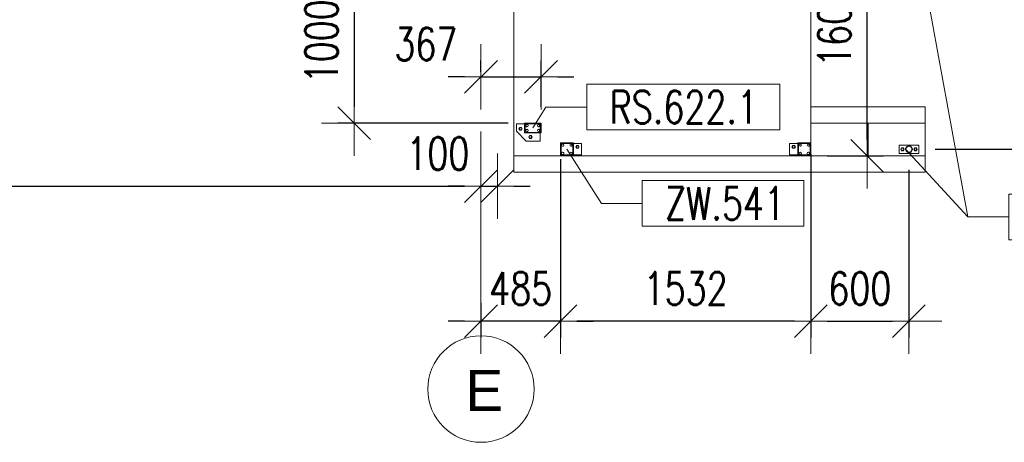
# Model space of a CAD drawing. Header units: millimetres. Extents: x 6807 to 7919, y 15387 to 15883.
# Tile 67 of 120: x 7596 to 7656, y 15487 to 15513. Entities that reach past the tile are written whole.
import ezdxf

# ---------------------------------------------------------------- set-up
doc = ezdxf.new("R2010")
doc.units = ezdxf.units.MM
doc.header["$LTSCALE"] = 10
doc.linetypes.add('MITTE', pattern=[2, 1.25, -0.25, 0.25, -0.25])
doc.layers.get('Defpoints').update_dxf_attribs({"color": 1})
for name, color, linetype, lineweight in [('PS_DIM', 4, 'Continuous', 13), ('PS_Object', 30, 'Continuous', 13), ('PS_Pos', 1, 'Continuous', 15), ('PS_SOLID', 7, 'Continuous', 30)]:
    doc.layers.add(name, color=color, linetype=linetype, lineweight=lineweight)
doc.styles.add('ARIAL', font='arial.ttf')
doc.styles.add('simplex', font='simplex.shx', dxfattribs={"width": 0.75})
doc.dimstyles.new('1_100_PRZ', dxfattribs={"dimtxt": 2, "dimasz": 1, "dimexe": 2, "dimexo": 5, "dimgap": 1, "dimtad": 1, "dimdec": 0, "dimlfac": 100, "dimtxsty": 'simplex', "dimblk": 'dimznak', "dimcen": 2, "dimse1": 1, "dimse2": 1, "dimclrd": 256, "dimclrt": 7, "dimadec": 1, "dimazin": 0, "dimtfac": 1, "dimtdec": 0, "dimtix": 1, "dimtmove": 2, "dimatfit": 3, "dimldrblk": 'dim-grot', "dimfxl": 1, "dimarcsym": 0})
doc.dimstyles.new('1_100_SC', dxfattribs={"dimtxt": 2, "dimasz": 1, "dimexe": 1, "dimexo": 1, "dimgap": 1, "dimtad": 1, "dimdec": 0, "dimlfac": 100, "dimtxsty": 'simplex', "dimblk": 'dimznak', "dimcen": 2, "dimclrd": 256, "dimclre": 256, "dimclrt": 7, "dimadec": 1, "dimazin": 0, "dimtfac": 1, "dimtdec": 0, "dimtix": 1, "dimtmove": 2, "dimatfit": 3, "dimldrblk": 'dim-grot', "dimfxl": 1, "dimarcsym": 0})

# ---------------------------------------------------------------- blocks, each defined once
blk = doc.blocks.new('dimznak')
at = {"color": 0}
for points in [[(0, 2), (0, -2)], [(-2, 0), (2, 0)]]:
    blk.add_lwpolyline(points, dxfattribs=at)
at = {"color": 2}
blk.add_lwpolyline([(1, 1), (-1, -1)], dxfattribs=at)
blk = doc.blocks.new('*D442')
at = {"layer": 'Defpoints', "color": 0, "transparency": 16777216}
for p in [(7627.092, 15516.942, -0.807), (7616.671, 15506.942), (7627.092, 15506.942, -0.807)]:
    blk.add_point(p, dxfattribs=at)
at = {"layer": 'PS_DIM', "lineweight": -2, "transparency": 16777216}
for p, q in [((7626.092, 15516.942), (7615.671, 15516.942)), ((7616.671, 15515.942), (7616.671, 15507.942)), ((7626.092, 15506.942), (7615.671, 15506.942))]:
    blk.add_line(p, q, dxfattribs=at)
for p, rotation in [((7616.671, 15516.942), 90), ((7616.671, 15506.942), 270)]:
    blk.add_blockref('dimznak', p, dxfattribs=dict(at, rotation=rotation))
at = {"layer": 'PS_DIM', "color": 7, "transparency": 16777216, "insert": (7614.671, 15511.942), "char_height": 2, "attachment_point": 5, "rotation": 90, "style": 'simplex'}
blk.add_mtext('1000', dxfattribs=at)
blk = doc.blocks.new('dim-grot')
blk.add_hatch(color=256).paths.add_polyline_path([(0, 0), (-2, 0.5), (-2, -0.5)])
blk.add_lwpolyline([(0, 0), (-2, 0.5), (-2, -0.5), (0, 0)])
blk = doc.blocks.new('*D443')
at = {"layer": 'Defpoints', "color": 0, "transparency": 16777216}
for p in [(7628.092, 15509.77), (7624.422, 15509.074, -0.807), (7628.092, 15506.942, -0.807)]:
    blk.add_point(p, dxfattribs=at)
at = {"layer": 'PS_DIM', "lineweight": -2, "transparency": 16777216}
for p, q in [((7624.422, 15510.074), (7624.422, 15510.77)), ((7628.092, 15507.942), (7628.092, 15510.77)), ((7623.422, 15509.77), (7622.422, 15509.77)), ((7624.422, 15509.77), (7628.092, 15509.77)), ((7629.092, 15509.77), (7630.092, 15509.77))]:
    blk.add_line(p, q, dxfattribs=at)
blk.add_blockref('dimznak', (7624.422, 15509.77), dxfattribs=at)
at = {"layer": 'PS_DIM', "lineweight": -2, "transparency": 16777216, "rotation": 180}
blk.add_blockref('dimznak', (7628.092, 15509.77), dxfattribs=at)
at = {"layer": 'PS_DIM', "color": 7, "transparency": 16777216, "insert": (7621.05, 15511.77), "char_height": 2, "attachment_point": 5, "style": 'simplex'}
blk.add_mtext('367', dxfattribs=at)
blk = doc.blocks.new('*D407')
at = {"layer": 'Defpoints', "color": 0, "transparency": 16777216}
for p in [(7629.275, 15505.742, -0.807), (7644.592, 15506.034, -0.807), (7629.275, 15494.831)]:
    blk.add_point(p, dxfattribs=at)
at = {"layer": 'PS_DIM', "lineweight": -2, "transparency": 16777216}
for p, q in [((7629.275, 15504.742), (7629.275, 15493.831)), ((7644.592, 15505.034), (7644.592, 15493.831)), ((7643.592, 15494.831), (7630.275, 15494.831))]:
    blk.add_line(p, q, dxfattribs=at)
at = {"layer": 'PS_DIM', "lineweight": -2, "transparency": 16777216, "rotation": 180}
blk.add_blockref('dimznak', (7629.275, 15494.831), dxfattribs=at)
at = {"layer": 'PS_DIM', "lineweight": -2, "transparency": 16777216}
blk.add_blockref('dimznak', (7644.592, 15494.831), dxfattribs=at)
at = {"layer": 'PS_DIM', "color": 7, "transparency": 16777216, "insert": (7636.933, 15496.831), "char_height": 2, "attachment_point": 5, "style": 'simplex'}
blk.add_mtext('1532', dxfattribs=at)
blk = doc.blocks.new('*D408')
at = {"layer": 'Defpoints', "color": 0, "transparency": 16777216}
for p in [(7629.275, 15505.742, -0.807), (7624.422, 15496.949, -0.807), (7624.422, 15494.831)]:
    blk.add_point(p, dxfattribs=at)
at = {"layer": 'PS_DIM', "lineweight": -2, "transparency": 16777216}
for p, q in [((7629.275, 15504.742), (7629.275, 15493.831)), ((7624.422, 15495.949), (7624.422, 15493.831)), ((7623.422, 15494.831), (7622.422, 15494.831)), ((7629.275, 15494.831), (7624.422, 15494.831)), ((7630.275, 15494.831), (7631.275, 15494.831))]:
    blk.add_line(p, q, dxfattribs=at)
blk.add_blockref('dimznak', (7624.422, 15494.831), dxfattribs=at)
at = {"layer": 'PS_DIM', "lineweight": -2, "transparency": 16777216, "rotation": 180}
blk.add_blockref('dimznak', (7629.275, 15494.831), dxfattribs=at)
at = {"layer": 'PS_DIM', "color": 7, "transparency": 16777216, "insert": (7626.848, 15496.831), "char_height": 2, "attachment_point": 5, "style": 'simplex'}
blk.add_mtext('485', dxfattribs=at)
blk = doc.blocks.new('*D420')
at = {"layer": 'Defpoints', "color": 0, "transparency": 16777216}
for p in [(7625.422, 15527.942, -0.807), (7624.422, 15525.213, -0.807), (7625.422, 15503.08)]:
    blk.add_point(p, dxfattribs=at)
at = {"layer": 'PS_DIM', "lineweight": -2, "transparency": 16777216}
for p, q in [((7623.422, 15503.08), (7622.422, 15503.08)), ((7624.422, 15503.08), (7625.422, 15503.08)), ((7626.422, 15503.08), (7627.422, 15503.08))]:
    blk.add_line(p, q, dxfattribs=at)
blk.add_blockref('dimznak', (7624.422, 15503.08), dxfattribs=at)
at = {"layer": 'PS_DIM', "lineweight": -2, "transparency": 16777216, "rotation": 180}
blk.add_blockref('dimznak', (7625.422, 15503.08), dxfattribs=at)
at = {"layer": 'PS_DIM', "color": 7, "transparency": 16777216, "insert": (7621.79, 15505.08), "char_height": 2, "attachment_point": 5, "style": 'simplex'}
blk.add_mtext('100', dxfattribs=at)
blk = doc.blocks.new('*X215')
at = {"color": 1}
for p, q in [((7642.694, 15515.351, -0.807), (7630.894, 15515.351, -0.807)), ((7630.894, 15515.351, -0.807), (7630.894, 15512.551, -0.807)), ((7642.694, 15512.551, -0.807), (7642.694, 15515.351, -0.807)), ((7627.592, 15512.67, -0.807), (7628.394, 15513.951, -0.807)), ((7628.394, 15513.951, -0.807), (7630.894, 15513.951, -0.807)), ((7630.894, 15512.551, -0.807), (7642.694, 15512.551, -0.807))]:
    blk.add_line(p, q, dxfattribs=at)
at = {"color": 30, "style": 'simplex', "width": 0.75}
blk.add_text('RS.622.1', height=2, dxfattribs=at).set_placement((7632.294, 15512.951, -0.807))
blk = doc.blocks.new('*X216')
at = {"color": 1}
for p, q in [((7629.675, 15511.37, -0.807), (7631.782, 15508.061, -0.807)), ((7644.154, 15509.461, -0.807), (7634.282, 15509.461, -0.807)), ((7634.282, 15509.461, -0.807), (7634.282, 15506.661, -0.807)), ((7644.154, 15506.661, -0.807), (7644.154, 15509.461, -0.807)), ((7631.782, 15508.061, -0.807), (7634.282, 15508.061, -0.807)), ((7634.282, 15506.661, -0.807), (7644.154, 15506.661, -0.807))]:
    blk.add_line(p, q, dxfattribs=at)
at = {"color": 30, "style": 'simplex', "width": 0.75}
blk.add_text('ZW.541', height=2, dxfattribs=at).set_placement((7635.682, 15507.061, -0.807))
blk = doc.blocks.new('*X311')
at = {"color": 1}
for p, q in [((7650.665, 15526.57, -0.807), (7654.193, 15507.235, -0.807)), ((7667.135, 15508.635, -0.807), (7656.693, 15508.635, -0.807)), ((7656.693, 15508.635, -0.807), (7656.693, 15505.835, -0.807)), ((7667.135, 15505.835, -0.807), (7667.135, 15508.635, -0.807)), ((7654.193, 15507.235, -0.807), (7656.693, 15507.235, -0.807)), ((7656.693, 15505.835, -0.807), (7667.135, 15505.835, -0.807))]:
    blk.add_line(p, q, dxfattribs=at)
at = {"color": 30, "style": 'simplex', "width": 0.75}
blk.add_text('BA.582', height=2, dxfattribs=at).set_placement((7658.093, 15506.235, -0.807))
blk = doc.blocks.new('*X312')
at = {"color": 1}
for p, q in [((7650.375, 15511.37, -0.807), (7654.193, 15507.235, -0.807)), ((7667.135, 15508.635, -0.807), (7656.693, 15508.635, -0.807)), ((7656.693, 15508.635, -0.807), (7656.693, 15505.835, -0.807)), ((7667.135, 15505.835, -0.807), (7667.135, 15508.635, -0.807)), ((7654.193, 15507.235, -0.807), (7656.693, 15507.235, -0.807)), ((7656.693, 15505.835, -0.807), (7667.135, 15505.835, -0.807))]:
    blk.add_line(p, q, dxfattribs=at)
at = {"color": 30, "style": 'simplex', "width": 0.75}
blk.add_text('BA.582', height=2, dxfattribs=at).set_placement((7658.093, 15506.235, -0.807))

msp = doc.modelspace()

# ---------------------------------------------------------------- linework, layer by layer
at = {"layer": 'PS_Object', "color": 5, "linetype": 'MITTE'}
msp.add_line((7624.422, 15493.934, -0.807), (7624.422, 15778.153, -0.807), dxfattribs=at)
at = {"layer": 'PS_Object', "color": 2}
msp.add_circle((7624.422, 15490.682, -0.807), 3.252, dxfattribs=at)
at = {"layer": 'PS_SOLID', "color": 253, "linetype": 'Continuous', "lineweight": 5}
for p, q in [((7644.592, 15504.942, -0.807), (7644.592, 15521.947, -0.807)), ((7626.422, 15518.942, -0.807), (7626.422, 15504.942, -0.807)), ((7626.422, 15507.942, -0.807), (7626.422, 15507.942, -0.807)), ((7626.422, 15507.942, -0.807), (7626.422, 15506.942, -0.807)), ((7651.592, 15507.942, -0.807), (7644.592, 15507.942, -0.807)), ((7651.592, 15506.942, -0.807), (7651.592, 15507.942, -0.807)), ((7626.422, 15506.942, -0.807), (7626.422, 15506.942, -0.807)), ((7626.422, 15506.942, -0.807), (7626.422, 15504.942, -0.807)), ((7648.092, 15506.942, -0.807), (7644.592, 15506.942, -0.807)), ((7651.592, 15506.942, -0.807), (7648.092, 15506.942, -0.807)), ((7648.092, 15504.942, -0.807), (7648.092, 15506.942, -0.807)), ((7651.592, 15504.942, -0.807), (7651.592, 15506.942, -0.807)), ((7626.422, 15504.942, -0.807), (7629.275, 15504.942, -0.807)), ((7626.422, 15504.942, -0.807), (7626.422, 15503.942, -0.807)), ((7626.422, 15504.942, -0.807), (7626.422, 15504.942, -0.807)), ((7630.075, 15504.942, -0.807), (7643.792, 15504.942, -0.807)), ((7644.592, 15504.942, -0.807), (7644.592, 15504.942, -0.807)), ((7644.592, 15504.942, -0.807), (7648.092, 15504.942, -0.807)), ((7648.092, 15504.942, -0.807), (7651.592, 15504.942, -0.807)), ((7651.592, 15503.942, -0.807), (7651.592, 15504.942, -0.807)), ((7626.422, 15503.942, -0.807), (7651.592, 15503.942, -0.807))]:
    msp.add_line(p, q, dxfattribs=at)
at = {"layer": 'PS_SOLID', "color": 181, "linetype": 'Continuous', "lineweight": 13}
for p, q in [((7626.829, 15506.892, -0.807), (7626.592, 15506.892, -0.807)), ((7626.592, 15506.892, -0.807), (7626.592, 15506.442, -0.807)), ((7627.092, 15506.892, -0.807), (7626.829, 15506.892, -0.807)), ((7628.062, 15506.942, -0.807), (7627.092, 15506.942, -0.807)), ((7627.092, 15506.942, -0.807), (7627.092, 15506.342, -0.807)), ((7627.122, 15506.372, -0.807), (7627.122, 15506.912, -0.807)), ((7627.122, 15506.912, -0.807), (7628.062, 15506.912, -0.807)), ((7627.229, 15506.892, -0.807), (7627.122, 15506.892, -0.807)), ((7627.429, 15506.892, -0.807), (7627.229, 15506.892, -0.807)), ((7627.929, 15506.892, -0.807), (7627.429, 15506.892, -0.807)), ((7628.042, 15506.892, -0.807), (7627.929, 15506.892, -0.807)), ((7628.042, 15506.372, -0.807), (7628.042, 15506.892, -0.807)), ((7628.092, 15506.942, -0.807), (7628.062, 15506.942, -0.807)), ((7628.062, 15506.912, -0.807), (7628.062, 15506.372, -0.807)), ((7628.092, 15506.342, -0.807), (7628.092, 15506.942, -0.807)), ((7626.592, 15506.442, -0.807), (7627.192, 15505.842, -0.807)), ((7626.79, 15506.682, -0.807), (7626.738, 15506.592, -0.807)), ((7626.738, 15506.592, -0.807), (7626.79, 15506.502, -0.807)), ((7626.894, 15506.682, -0.807), (7626.79, 15506.682, -0.807)), ((7626.79, 15506.502, -0.807), (7626.894, 15506.502, -0.807)), ((7626.945, 15506.592, -0.807), (7626.894, 15506.682, -0.807)), ((7626.894, 15506.502, -0.807), (7626.945, 15506.592, -0.807)), ((7627.092, 15506.342, -0.807), (7628.092, 15506.342, -0.807)), ((7628.062, 15506.372, -0.807), (7627.122, 15506.372, -0.807)), ((7627.172, 15506.792, -0.807), (7627.188, 15506.837, -0.807)), ((7627.188, 15506.747, -0.807), (7627.172, 15506.792, -0.807)), ((7627.172, 15506.492, -0.807), (7627.188, 15506.537, -0.807)), ((7627.188, 15506.447, -0.807), (7627.172, 15506.492, -0.807)), ((7627.188, 15506.837, -0.807), (7627.229, 15506.86, -0.807)), ((7627.229, 15506.723, -0.807), (7627.188, 15506.747, -0.807)), ((7627.188, 15506.537, -0.807), (7627.229, 15506.56, -0.807)), ((7627.229, 15506.423, -0.807), (7627.188, 15506.447, -0.807)), ((7627.229, 15506.86, -0.807), (7627.277, 15506.852, -0.807)), ((7627.277, 15506.731, -0.807), (7627.229, 15506.723, -0.807)), ((7627.229, 15506.56, -0.807), (7627.277, 15506.552, -0.807)), ((7627.277, 15506.431, -0.807), (7627.229, 15506.423, -0.807)), ((7627.277, 15506.852, -0.807), (7627.307, 15506.815, -0.807)), ((7627.307, 15506.768, -0.807), (7627.277, 15506.731, -0.807)), ((7627.277, 15506.552, -0.807), (7627.307, 15506.515, -0.807)), ((7627.307, 15506.468, -0.807), (7627.277, 15506.431, -0.807)), ((7627.307, 15506.815, -0.807), (7627.307, 15506.768, -0.807)), ((7627.307, 15506.515, -0.807), (7627.307, 15506.468, -0.807)), ((7627.872, 15506.792, -0.807), (7627.888, 15506.837, -0.807)), ((7627.888, 15506.747, -0.807), (7627.872, 15506.792, -0.807)), ((7627.872, 15506.492, -0.807), (7627.888, 15506.537, -0.807)), ((7627.888, 15506.447, -0.807), (7627.872, 15506.492, -0.807)), ((7627.888, 15506.837, -0.807), (7627.929, 15506.86, -0.807)), ((7627.929, 15506.723, -0.807), (7627.888, 15506.747, -0.807)), ((7627.888, 15506.537, -0.807), (7627.929, 15506.56, -0.807)), ((7627.929, 15506.423, -0.807), (7627.888, 15506.447, -0.807)), ((7627.929, 15506.86, -0.807), (7627.977, 15506.852, -0.807)), ((7627.977, 15506.731, -0.807), (7627.929, 15506.723, -0.807)), ((7627.929, 15506.56, -0.807), (7627.977, 15506.552, -0.807)), ((7627.977, 15506.431, -0.807), (7627.929, 15506.423, -0.807)), ((7627.977, 15506.852, -0.807), (7628.007, 15506.815, -0.807)), ((7628.007, 15506.768, -0.807), (7627.977, 15506.731, -0.807)), ((7627.977, 15506.552, -0.807), (7628.007, 15506.515, -0.807)), ((7628.007, 15506.468, -0.807), (7627.977, 15506.431, -0.807)), ((7628.007, 15506.815, -0.807), (7628.007, 15506.768, -0.807)), ((7628.007, 15506.515, -0.807), (7628.007, 15506.468, -0.807)), ((7628.042, 15505.842, -0.807), (7628.042, 15506.342, -0.807)), ((7627.192, 15505.842, -0.807), (7628.042, 15505.842, -0.807)), ((7627.39, 15506.182, -0.807), (7627.338, 15506.092, -0.807)), ((7627.338, 15506.092, -0.807), (7627.39, 15506.002, -0.807)), ((7627.494, 15506.182, -0.807), (7627.39, 15506.182, -0.807)), ((7627.39, 15506.002, -0.807), (7627.494, 15506.002, -0.807)), ((7627.545, 15506.092, -0.807), (7627.494, 15506.182, -0.807)), ((7627.494, 15506.002, -0.807), (7627.545, 15506.092, -0.807))]:
    msp.add_line(p, q, dxfattribs=at)
at = {"layer": 'PS_SOLID', "color": 11, "linetype": 'Continuous', "lineweight": 13}
for p, q in [((7630.035, 15505.742, -0.807), (7629.275, 15505.742, -0.807)), ((7629.275, 15505.742, -0.807), (7629.275, 15504.942, -0.807)), ((7629.315, 15505.702, -0.807), (7630.035, 15505.702, -0.807)), ((7629.315, 15504.982, -0.807), (7629.315, 15505.702, -0.807)), ((7629.413, 15505.692, -0.807), (7629.325, 15505.692, -0.807)), ((7629.325, 15505.692, -0.807), (7629.325, 15504.992, -0.807)), ((7629.913, 15505.692, -0.807), (7629.413, 15505.692, -0.807)), ((7630.035, 15505.692, -0.807), (7629.913, 15505.692, -0.807)), ((7630.075, 15505.742, -0.807), (7630.035, 15505.742, -0.807)), ((7630.035, 15505.702, -0.807), (7630.035, 15504.982, -0.807)), ((7630.075, 15504.942, -0.807), (7630.075, 15505.742, -0.807)), ((7630.313, 15505.692, -0.807), (7630.075, 15505.692, -0.807)), ((7630.575, 15505.692, -0.807), (7630.313, 15505.692, -0.807)), ((7630.575, 15504.992, -0.807), (7630.575, 15505.692, -0.807)), ((7643.529, 15505.692, -0.807), (7643.292, 15505.692, -0.807)), ((7643.292, 15505.692, -0.807), (7643.292, 15504.992, -0.807)), ((7643.792, 15505.692, -0.807), (7643.529, 15505.692, -0.807)), ((7644.552, 15505.742, -0.807), (7643.792, 15505.742, -0.807)), ((7643.792, 15505.742, -0.807), (7643.792, 15504.942, -0.807)), ((7643.832, 15504.982, -0.807), (7643.832, 15505.702, -0.807)), ((7643.832, 15505.702, -0.807), (7644.552, 15505.702, -0.807)), ((7643.929, 15505.692, -0.807), (7643.832, 15505.692, -0.807)), ((7644.429, 15505.692, -0.807), (7643.929, 15505.692, -0.807)), ((7644.542, 15505.692, -0.807), (7644.429, 15505.692, -0.807)), ((7644.542, 15504.992, -0.807), (7644.542, 15505.692, -0.807)), ((7644.592, 15505.742, -0.807), (7644.552, 15505.742, -0.807)), ((7644.552, 15505.702, -0.807), (7644.552, 15504.982, -0.807)), ((7644.592, 15504.942, -0.807), (7644.592, 15505.742, -0.807)), ((7629.355, 15505.592, -0.807), (7629.372, 15505.637, -0.807)), ((7629.372, 15505.547, -0.807), (7629.355, 15505.592, -0.807)), ((7629.355, 15505.092, -0.807), (7629.372, 15505.137, -0.807)), ((7629.372, 15505.047, -0.807), (7629.355, 15505.092, -0.807)), ((7629.372, 15505.637, -0.807), (7629.413, 15505.66, -0.807)), ((7629.413, 15505.523, -0.807), (7629.372, 15505.547, -0.807)), ((7629.372, 15505.137, -0.807), (7629.413, 15505.16, -0.807)), ((7629.413, 15505.66, -0.807), (7629.46, 15505.652, -0.807)), ((7629.46, 15505.531, -0.807), (7629.413, 15505.523, -0.807)), ((7629.413, 15505.16, -0.807), (7629.46, 15505.152, -0.807)), ((7629.46, 15505.652, -0.807), (7629.491, 15505.615, -0.807)), ((7629.491, 15505.568, -0.807), (7629.46, 15505.531, -0.807)), ((7629.46, 15505.152, -0.807), (7629.491, 15505.115, -0.807)), ((7629.491, 15505.068, -0.807), (7629.46, 15505.031, -0.807)), ((7629.491, 15505.615, -0.807), (7629.491, 15505.568, -0.807)), ((7629.491, 15505.115, -0.807), (7629.491, 15505.068, -0.807)), ((7629.855, 15505.592, -0.807), (7629.872, 15505.637, -0.807)), ((7629.872, 15505.547, -0.807), (7629.855, 15505.592, -0.807)), ((7629.855, 15505.092, -0.807), (7629.872, 15505.137, -0.807)), ((7629.872, 15505.047, -0.807), (7629.855, 15505.092, -0.807)), ((7629.872, 15505.637, -0.807), (7629.913, 15505.66, -0.807)), ((7629.913, 15505.523, -0.807), (7629.872, 15505.547, -0.807)), ((7629.872, 15505.137, -0.807), (7629.913, 15505.16, -0.807)), ((7629.913, 15505.66, -0.807), (7629.96, 15505.652, -0.807)), ((7629.96, 15505.531, -0.807), (7629.913, 15505.523, -0.807)), ((7629.913, 15505.16, -0.807), (7629.96, 15505.152, -0.807)), ((7629.96, 15505.652, -0.807), (7629.991, 15505.615, -0.807)), ((7629.991, 15505.568, -0.807), (7629.96, 15505.531, -0.807)), ((7629.96, 15505.152, -0.807), (7629.991, 15505.115, -0.807)), ((7629.991, 15505.068, -0.807), (7629.96, 15505.031, -0.807)), ((7629.991, 15505.615, -0.807), (7629.991, 15505.568, -0.807)), ((7629.991, 15505.115, -0.807), (7629.991, 15505.068, -0.807)), ((7630.273, 15505.582, -0.807), (7630.221, 15505.492, -0.807)), ((7630.221, 15505.492, -0.807), (7630.273, 15505.402, -0.807)), ((7630.377, 15505.582, -0.807), (7630.273, 15505.582, -0.807)), ((7630.273, 15505.402, -0.807), (7630.377, 15505.402, -0.807)), ((7630.429, 15505.492, -0.807), (7630.377, 15505.582, -0.807)), ((7630.377, 15505.402, -0.807), (7630.429, 15505.492, -0.807)), ((7643.49, 15505.582, -0.807), (7643.438, 15505.492, -0.807)), ((7643.438, 15505.492, -0.807), (7643.49, 15505.402, -0.807)), ((7643.594, 15505.582, -0.807), (7643.49, 15505.582, -0.807)), ((7643.49, 15505.402, -0.807), (7643.594, 15505.402, -0.807)), ((7643.645, 15505.492, -0.807), (7643.594, 15505.582, -0.807)), ((7643.594, 15505.402, -0.807), (7643.645, 15505.492, -0.807)), ((7643.872, 15505.592, -0.807), (7643.888, 15505.637, -0.807)), ((7643.888, 15505.547, -0.807), (7643.872, 15505.592, -0.807)), ((7643.872, 15505.092, -0.807), (7643.888, 15505.137, -0.807)), ((7643.888, 15505.047, -0.807), (7643.872, 15505.092, -0.807)), ((7643.888, 15505.637, -0.807), (7643.929, 15505.66, -0.807)), ((7643.929, 15505.523, -0.807), (7643.888, 15505.547, -0.807)), ((7643.888, 15505.137, -0.807), (7643.929, 15505.16, -0.807)), ((7643.929, 15505.66, -0.807), (7643.977, 15505.652, -0.807)), ((7643.977, 15505.531, -0.807), (7643.929, 15505.523, -0.807)), ((7643.929, 15505.16, -0.807), (7643.977, 15505.152, -0.807)), ((7643.977, 15505.652, -0.807), (7644.007, 15505.615, -0.807)), ((7644.007, 15505.568, -0.807), (7643.977, 15505.531, -0.807)), ((7643.977, 15505.152, -0.807), (7644.007, 15505.115, -0.807)), ((7644.007, 15505.068, -0.807), (7643.977, 15505.031, -0.807)), ((7644.007, 15505.615, -0.807), (7644.007, 15505.568, -0.807)), ((7644.007, 15505.115, -0.807), (7644.007, 15505.068, -0.807)), ((7644.372, 15505.592, -0.807), (7644.388, 15505.637, -0.807)), ((7644.388, 15505.547, -0.807), (7644.372, 15505.592, -0.807)), ((7644.372, 15505.092, -0.807), (7644.388, 15505.137, -0.807)), ((7644.388, 15505.047, -0.807), (7644.372, 15505.092, -0.807)), ((7644.388, 15505.637, -0.807), (7644.429, 15505.66, -0.807)), ((7644.429, 15505.523, -0.807), (7644.388, 15505.547, -0.807)), ((7644.388, 15505.137, -0.807), (7644.429, 15505.16, -0.807)), ((7644.429, 15505.66, -0.807), (7644.477, 15505.652, -0.807)), ((7644.477, 15505.531, -0.807), (7644.429, 15505.523, -0.807)), ((7644.429, 15505.16, -0.807), (7644.477, 15505.152, -0.807)), ((7644.477, 15505.652, -0.807), (7644.507, 15505.615, -0.807)), ((7644.507, 15505.568, -0.807), (7644.477, 15505.531, -0.807)), ((7644.477, 15505.152, -0.807), (7644.507, 15505.115, -0.807)), ((7644.507, 15505.068, -0.807), (7644.477, 15505.031, -0.807)), ((7644.507, 15505.615, -0.807), (7644.507, 15505.568, -0.807)), ((7644.507, 15505.115, -0.807), (7644.507, 15505.068, -0.807)), ((7629.275, 15504.942, -0.807), (7630.075, 15504.942, -0.807)), ((7630.035, 15504.982, -0.807), (7629.315, 15504.982, -0.807)), ((7629.325, 15504.992, -0.807), (7630.035, 15504.992, -0.807)), ((7629.413, 15505.023, -0.807), (7629.372, 15505.047, -0.807)), ((7629.46, 15505.031, -0.807), (7629.413, 15505.023, -0.807)), ((7629.913, 15505.023, -0.807), (7629.872, 15505.047, -0.807)), ((7629.96, 15505.031, -0.807), (7629.913, 15505.023, -0.807)), ((7630.075, 15504.992, -0.807), (7630.575, 15504.992, -0.807)), ((7643.292, 15504.992, -0.807), (7643.792, 15504.992, -0.807)), ((7643.792, 15504.942, -0.807), (7644.592, 15504.942, -0.807)), ((7643.832, 15504.992, -0.807), (7644.542, 15504.992, -0.807)), ((7644.552, 15504.982, -0.807), (7643.832, 15504.982, -0.807)), ((7643.929, 15505.023, -0.807), (7643.888, 15505.047, -0.807)), ((7643.977, 15505.031, -0.807), (7643.929, 15505.023, -0.807)), ((7644.429, 15505.023, -0.807), (7644.388, 15505.047, -0.807)), ((7644.477, 15505.031, -0.807), (7644.429, 15505.023, -0.807))]:
    msp.add_line(p, q, dxfattribs=at)
at = {"layer": 'PS_SOLID', "color": 133, "linetype": 'Continuous', "lineweight": 13}
for p, q in [((7650.179, 15505.592, -0.807), (7649.992, 15505.592, -0.807)), ((7649.992, 15505.592, -0.807), (7649.992, 15505.092, -0.807)), ((7649.992, 15505.092, -0.807), (7651.192, 15505.092, -0.807)), ((7650.14, 15505.432, -0.807), (7650.088, 15505.342, -0.807)), ((7650.088, 15505.342, -0.807), (7650.14, 15505.252, -0.807)), ((7650.244, 15505.432, -0.807), (7650.14, 15505.432, -0.807)), ((7650.14, 15505.252, -0.807), (7650.244, 15505.252, -0.807)), ((7650.979, 15505.592, -0.807), (7650.179, 15505.592, -0.807)), ((7650.295, 15505.342, -0.807), (7650.244, 15505.432, -0.807)), ((7650.244, 15505.252, -0.807), (7650.295, 15505.342, -0.807)), ((7650.384, 15505.384, -0.807), (7650.38, 15505.342, -0.807)), ((7650.38, 15505.342, -0.807), (7650.384, 15505.299, -0.807)), ((7650.397, 15505.425, -0.807), (7650.384, 15505.384, -0.807)), ((7650.384, 15505.299, -0.807), (7650.397, 15505.258, -0.807)), ((7650.418, 15505.463, -0.807), (7650.397, 15505.425, -0.807)), ((7650.397, 15505.258, -0.807), (7650.418, 15505.22, -0.807)), ((7650.406, 15505.342, -0.807), (7650.409, 15505.379, -0.807)), ((7650.409, 15505.304, -0.807), (7650.406, 15505.342, -0.807)), ((7650.409, 15505.379, -0.807), (7650.421, 15505.415, -0.807)), ((7650.421, 15505.268, -0.807), (7650.409, 15505.304, -0.807)), ((7650.445, 15505.495, -0.807), (7650.418, 15505.463, -0.807)), ((7650.418, 15505.22, -0.807), (7650.445, 15505.188, -0.807)), ((7650.421, 15505.415, -0.807), (7650.439, 15505.448, -0.807)), ((7650.439, 15505.235, -0.807), (7650.421, 15505.268, -0.807)), ((7650.439, 15505.448, -0.807), (7650.463, 15505.476, -0.807)), ((7650.463, 15505.207, -0.807), (7650.439, 15505.235, -0.807)), ((7650.479, 15505.521, -0.807), (7650.445, 15505.495, -0.807)), ((7650.445, 15505.188, -0.807), (7650.479, 15505.162, -0.807)), ((7650.463, 15505.476, -0.807), (7650.493, 15505.499, -0.807)), ((7650.493, 15505.184, -0.807), (7650.463, 15505.207, -0.807)), ((7650.518, 15505.54, -0.807), (7650.479, 15505.521, -0.807)), ((7650.479, 15505.162, -0.807), (7650.518, 15505.143, -0.807)), ((7650.493, 15505.499, -0.807), (7650.527, 15505.516, -0.807)), ((7650.527, 15505.167, -0.807), (7650.493, 15505.184, -0.807)), ((7650.559, 15505.551, -0.807), (7650.518, 15505.54, -0.807)), ((7650.518, 15505.143, -0.807), (7650.559, 15505.132, -0.807)), ((7650.527, 15505.516, -0.807), (7650.563, 15505.525, -0.807)), ((7650.563, 15505.158, -0.807), (7650.527, 15505.167, -0.807)), ((7650.601, 15505.553, -0.807), (7650.559, 15505.551, -0.807)), ((7650.559, 15505.132, -0.807), (7650.602, 15505.13, -0.807)), ((7650.563, 15505.525, -0.807), (7650.601, 15505.527, -0.807)), ((7650.601, 15505.156, -0.807), (7650.563, 15505.158, -0.807)), ((7650.602, 15505.553, -0.807), (7650.601, 15505.553, -0.807)), ((7650.601, 15505.527, -0.807), (7650.638, 15505.522, -0.807)), ((7650.638, 15505.161, -0.807), (7650.601, 15505.156, -0.807)), ((7650.645, 15505.547, -0.807), (7650.602, 15505.553, -0.807)), ((7650.602, 15505.13, -0.807), (7650.645, 15505.136, -0.807)), ((7650.638, 15505.522, -0.807), (7650.673, 15505.509, -0.807)), ((7650.673, 15505.175, -0.807), (7650.638, 15505.161, -0.807)), ((7650.685, 15505.532, -0.807), (7650.645, 15505.547, -0.807)), ((7650.645, 15505.136, -0.807), (7650.685, 15505.151, -0.807)), ((7650.673, 15505.509, -0.807), (7650.705, 15505.489, -0.807)), ((7650.705, 15505.194, -0.807), (7650.673, 15505.175, -0.807)), ((7650.721, 15505.509, -0.807), (7650.685, 15505.532, -0.807)), ((7650.685, 15505.151, -0.807), (7650.721, 15505.174, -0.807)), ((7650.705, 15505.489, -0.807), (7650.733, 15505.463, -0.807)), ((7650.733, 15505.22, -0.807), (7650.705, 15505.194, -0.807)), ((7650.752, 15505.48, -0.807), (7650.721, 15505.509, -0.807)), ((7650.721, 15505.174, -0.807), (7650.752, 15505.203, -0.807)), ((7650.733, 15505.463, -0.807), (7650.754, 15505.432, -0.807)), ((7650.754, 15505.251, -0.807), (7650.733, 15505.22, -0.807)), ((7650.777, 15505.444, -0.807), (7650.752, 15505.48, -0.807)), ((7650.752, 15505.203, -0.807), (7650.777, 15505.239, -0.807)), ((7650.754, 15505.432, -0.807), (7650.769, 15505.397, -0.807)), ((7650.769, 15505.286, -0.807), (7650.754, 15505.251, -0.807)), ((7650.769, 15505.397, -0.807), (7650.777, 15505.36, -0.807)), ((7650.777, 15505.323, -0.807), (7650.769, 15505.286, -0.807)), ((7650.794, 15505.405, -0.807), (7650.777, 15505.444, -0.807)), ((7650.777, 15505.36, -0.807), (7650.777, 15505.323, -0.807)), ((7650.777, 15505.239, -0.807), (7650.794, 15505.278, -0.807)), ((7650.802, 15505.363, -0.807), (7650.794, 15505.405, -0.807)), ((7650.794, 15505.278, -0.807), (7650.802, 15505.32, -0.807)), ((7650.802, 15505.32, -0.807), (7650.802, 15505.363, -0.807)), ((7650.94, 15505.432, -0.807), (7650.888, 15505.342, -0.807)), ((7650.888, 15505.342, -0.807), (7650.94, 15505.252, -0.807)), ((7651.044, 15505.432, -0.807), (7650.94, 15505.432, -0.807)), ((7650.94, 15505.252, -0.807), (7651.044, 15505.252, -0.807)), ((7651.192, 15505.592, -0.807), (7650.979, 15505.592, -0.807)), ((7651.095, 15505.342, -0.807), (7651.044, 15505.432, -0.807)), ((7651.044, 15505.252, -0.807), (7651.095, 15505.342, -0.807)), ((7651.192, 15505.092, -0.807), (7651.192, 15505.592, -0.807))]:
    msp.add_line(p, q, dxfattribs=at)
at = {"layer": 'PS_SOLID', "color": 181, "linetype": 'Continuous', "lineweight": 13}
for centre in [(7626.842, 15506.592, -0.807), (7627.242, 15506.792, -0.807), (7627.242, 15506.492, -0.807), (7627.942, 15506.792, -0.807), (7627.942, 15506.492, -0.807), (7627.442, 15506.092, -0.807)]:
    msp.add_circle(centre, 0.07, dxfattribs=at)
at = {"layer": 'PS_SOLID', "color": 11, "linetype": 'Continuous', "lineweight": 13}
for centre in [(7629.425, 15505.592, -0.807), (7629.425, 15505.092, -0.807), (7629.925, 15505.592, -0.807), (7629.925, 15505.092, -0.807), (7630.325, 15505.492, -0.807), (7643.542, 15505.492, -0.807), (7643.942, 15505.592, -0.807), (7643.942, 15505.092, -0.807), (7644.442, 15505.592, -0.807), (7644.442, 15505.092, -0.807)]:
    msp.add_circle(centre, 0.07, dxfattribs=at)
at = {"layer": 'PS_SOLID', "color": 133, "linetype": 'Continuous', "lineweight": 13}
for centre in [(7650.192, 15505.342, -0.807), (7650.992, 15505.342, -0.807)]:
    msp.add_circle(centre, 0.07, dxfattribs=at)

# ---------------------------------------------------------------- block references
at = {"layer": 'PS_Pos'}
for name in ['*X311', '*X215', '*X216', '*X312']:
    msp.add_blockref(name, (0, -6.028), dxfattribs=at)

# ---------------------------------------------------------------- texts
at = {"layer": 'PS_Object', "color": 3, "style": 'ARIAL'}
msp.add_text('E', height=2.5, dxfattribs=at).set_placement((7623.456, 15489.352, -0.807))

# ---------------------------------------------------------------- dimensions: what is measured, and where the dimension line sits
at = {"layer": 'PS_DIM'}
for base, p1, p2, dimstyle, picture, middle in [((7625.422, 15503.08), (7624.422, 15525.213, -0.807), (7625.422, 15527.942, -0.807), '1_100_PRZ', '*D420', (7621.79, 15505.08)), ((7628.092, 15509.77), (7624.422, 15509.074, -0.807), (7628.092, 15506.942, -0.807), '1_100_SC', '*D443', (7621.05, 15511.77))]:
    dim = msp.add_linear_dim(base=base, p1=p1, p2=p2, dimstyle=dimstyle, dxfattribs=at)
    dim.commit()
    dim.dimension.update_dxf_attribs({"geometry": picture, "text_midpoint": middle, "dimtype": 160})
for base, p1, p2, dimstyle in [((7624.422, 15503.08), (7425.922, 15509.848, -0.807), (7624.422, 15525.213, -0.807), '1_100_PRZ'), ((7650.592, 15494.831), (7644.592, 15503.131), (7650.592, 15505.092, -0.807), '1_100_SC')]:
    msp.add_linear_dim(base=base, p1=p1, p2=p2, dimstyle=dimstyle, dxfattribs=at).render()
for base, p1, p2 in [((7648.03, 15520.942), (7644.592, 15504.942, -0.807), (7644.592, 15520.942, -0.807)), ((7661.509, 15520.542), (7651.192, 15505.342, -0.807), (7651.192, 15520.542, -0.807))]:
    msp.add_linear_dim(base=base, p1=p1, p2=p2, angle=90, dimstyle='1_100_SC', dxfattribs=at).render()
dim = msp.add_linear_dim(base=(7616.671, 15506.942), p1=(7627.092, 15516.942, -0.807), p2=(7627.092, 15506.942, -0.807), angle=90, dimstyle='1_100_SC', dxfattribs=at)
dim.commit()
dim.dimension.update_dxf_attribs({"geometry": '*D442', "text_midpoint": (7614.671, 15511.942)})
for base, p1, p2, picture, middle in [((7624.422, 15494.831), (7629.275, 15505.742, -0.807), (7624.422, 15496.949, -0.807), '*D408', (7626.848, 15496.831)), ((7629.275, 15494.831), (7644.592, 15506.034, -0.807), (7629.275, 15505.742, -0.807), '*D407', (7636.933, 15496.831))]:
    dim = msp.add_linear_dim(base=base, p1=p1, p2=p2, dimstyle='1_100_SC', dxfattribs=at)
    dim.commit()
    dim.dimension.update_dxf_attribs({"geometry": picture, "text_midpoint": middle})

doc.saveas('drawing.dxf')
